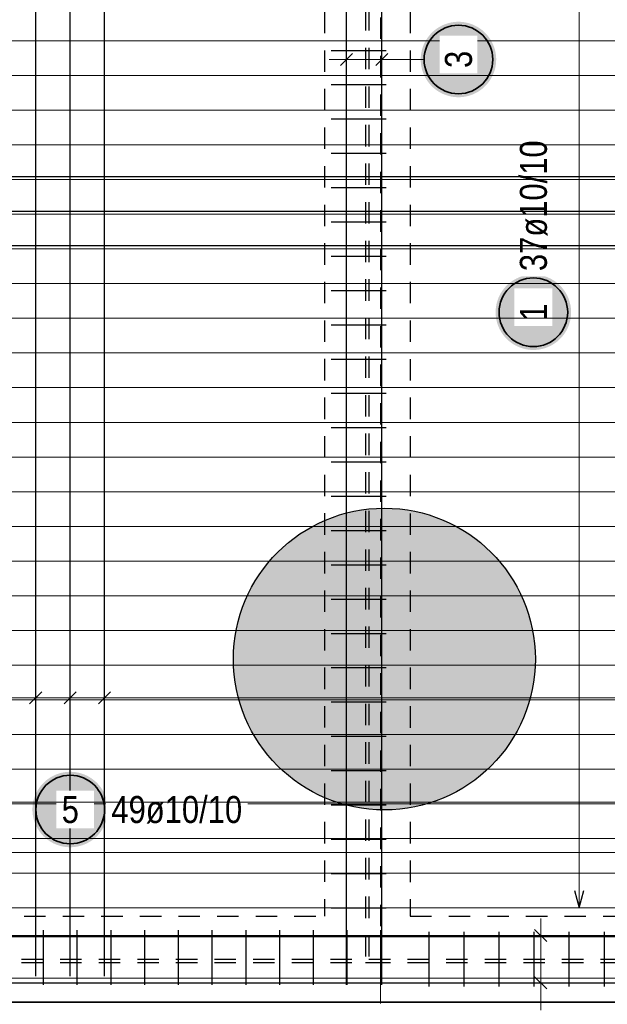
# Model space of a CAD drawing. Header units: millimetres. Extents: x 0 to 50.9, y 0 to 29.7.
# Tile 6 of 13: x 8.1 to 11.5, y 16.1 to 21.8. Entities that reach past the tile are written whole.
import ezdxf

# ---------------------------------------------------------------- set-up
doc = ezdxf.new("R2010")
doc.units = ezdxf.units.MM
doc.linetypes.add('HIDDEN', pattern=[0.375, 0.25, -0.125])
doc.styles.add('Arial Narrow', font='ARIALN.TTF')

msp = doc.modelspace()

# ---------------------------------------------------------------- hatches: boundary and pattern name
at = {"lineweight": 25, "true_color": 0xffffff}
for points in [[(10.8906, 21.6), (10.8904, 21.6077), (10.89, 21.6153), (10.8894, 21.623), (10.8884, 21.6306), (10.8872, 21.6382), (10.8858, 21.6457), (10.884, 21.6532), (10.882, 21.6606), (10.8798, 21.668), (10.8773, 21.6752), (10.8745, 21.6824), (10.8715, 21.6895), (10.8683, 21.6964), (10.8648, 21.7033), (10.8611, 21.71), (10.8571, 21.7166), (10.853, 21.723), (10.8485, 21.7293), (10.8439, 21.7354), (10.8391, 21.7414), (10.8341, 21.7472), (10.8288, 21.7528), (10.8234, 21.7583), (10.8178, 21.7635), (10.812, 21.7685), (10.806, 21.7734), (10.7999, 21.778), (10.7936, 21.7824), (10.7871, 21.7866), (10.7806, 21.7905), (10.7738, 21.7942), (10.767, 21.7977), (10.76, 21.801), (10.753, 21.804), (10.7458, 21.8067), (10.7385, 21.8092), (10.7312, 21.8115), (10.7238, 21.8135), (10.7163, 21.8152), (10.7088, 21.8167), (10.7012, 21.8179), (10.6936, 21.8188), (10.6859, 21.8195), (10.6782, 21.8199), (10.6706, 21.82), (10.6629, 21.8199), (10.6552, 21.8195), (10.6476, 21.8188), (10.6399, 21.8179), (10.6324, 21.8167), (10.6248, 21.8152), (10.6173, 21.8135), (10.6099, 21.8115), (10.6026, 21.8092), (10.5953, 21.8067), (10.5882, 21.804), (10.5811, 21.801), (10.5741, 21.7977), (10.5673, 21.7942), (10.5606, 21.7905), (10.554, 21.7866), (10.5475, 21.7824), (10.5413, 21.778), (10.5351, 21.7734), (10.5292, 21.7685), (10.5234, 21.7635), (10.5177, 21.7583), (10.5123, 21.7528), (10.5071, 21.7472), (10.502, 21.7414), (10.4972, 21.7354), (10.4926, 21.7293), (10.4882, 21.723), (10.484, 21.7166), (10.48, 21.71), (10.4763, 21.7033), (10.4728, 21.6964), (10.4696, 21.6895), (10.4666, 21.6824), (10.4638, 21.6752), (10.4613, 21.668), (10.4591, 21.6606), (10.4571, 21.6532), (10.4554, 21.6457), (10.4539, 21.6382), (10.4527, 21.6306), (10.4518, 21.623), (10.4511, 21.6153), (10.4507, 21.6077), (10.4506, 21.6), (10.4507, 21.5923), (10.4511, 21.5847), (10.4518, 21.577), (10.4527, 21.5694), (10.4539, 21.5618), (10.4554, 21.5543), (10.4571, 21.5468), (10.4591, 21.5394), (10.4613, 21.532), (10.4638, 21.5248), (10.4666, 21.5176), (10.4696, 21.5105), (10.4728, 21.5036), (10.4763, 21.4967), (10.48, 21.49), (10.484, 21.4834), (10.4882, 21.477), (10.4926, 21.4707), (10.4972, 21.4646), (10.502, 21.4586), (10.5071, 21.4528), (10.5123, 21.4472), (10.5177, 21.4417), (10.5234, 21.4365), (10.5292, 21.4315), (10.5351, 21.4266), (10.5413, 21.422), (10.5475, 21.4176), (10.554, 21.4134), (10.5606, 21.4095), (10.5673, 21.4058), (10.5741, 21.4023), (10.5811, 21.399), (10.5882, 21.396), (10.5953, 21.3933), (10.6026, 21.3908), (10.6099, 21.3885), (10.6173, 21.3865), (10.6248, 21.3848), (10.6324, 21.3833), (10.6399, 21.3821), (10.6476, 21.3812), (10.6552, 21.3805), (10.6629, 21.3801), (10.6706, 21.38), (10.6782, 21.3801), (10.6859, 21.3805), (10.6936, 21.3812), (10.7012, 21.3821), (10.7088, 21.3833), (10.7163, 21.3848), (10.7238, 21.3865), (10.7312, 21.3885), (10.7385, 21.3908), (10.7458, 21.3933), (10.753, 21.396), (10.76, 21.399), (10.767, 21.4023), (10.7738, 21.4058), (10.7806, 21.4095), (10.7871, 21.4134), (10.7936, 21.4176), (10.7999, 21.422), (10.806, 21.4266), (10.812, 21.4315), (10.8178, 21.4365), (10.8234, 21.4417), (10.8288, 21.4472), (10.8341, 21.4528), (10.8391, 21.4586), (10.8439, 21.4646), (10.8485, 21.4707), (10.853, 21.477), (10.8571, 21.4834), (10.8611, 21.49), (10.8648, 21.4967), (10.8683, 21.5036), (10.8715, 21.5105), (10.8745, 21.5176), (10.8773, 21.5248), (10.8798, 21.532), (10.882, 21.5394), (10.884, 21.5468), (10.8858, 21.5543), (10.8872, 21.5618), (10.8884, 21.5694), (10.8894, 21.577), (10.89, 21.5847)], [(11.3272, 20.126), (11.3271, 20.1337), (11.3267, 20.1414), (11.326, 20.149), (11.3251, 20.1567), (11.3239, 20.1642), (11.3224, 20.1718), (11.3207, 20.1793), (11.3187, 20.1867), (11.3165, 20.194), (11.314, 20.2013), (11.3112, 20.2085), (11.3082, 20.2155), (11.305, 20.2225), (11.3015, 20.2293), (11.2977, 20.236), (11.2938, 20.2426), (11.2896, 20.2491), (11.2852, 20.2554), (11.2806, 20.2615), (11.2757, 20.2675), (11.2707, 20.2732), (11.2655, 20.2789), (11.26, 20.2843), (11.2544, 20.2895), (11.2486, 20.2946), (11.2427, 20.2994), (11.2365, 20.304), (11.2302, 20.3084), (11.2238, 20.3126), (11.2172, 20.3166), (11.2105, 20.3203), (11.2037, 20.3238), (11.1967, 20.327), (11.1896, 20.33), (11.1825, 20.3328), (11.1752, 20.3353), (11.1679, 20.3375), (11.1604, 20.3395), (11.153, 20.3412), (11.1454, 20.3427), (11.1378, 20.3439), (11.1302, 20.3448), (11.1226, 20.3455), (11.1149, 20.3459), (11.1072, 20.346), (11.0995, 20.3459), (11.0919, 20.3455), (11.0842, 20.3448), (11.0766, 20.3439), (11.069, 20.3427), (11.0615, 20.3412), (11.054, 20.3395), (11.0466, 20.3375), (11.0392, 20.3353), (11.032, 20.3328), (11.0248, 20.33), (11.0177, 20.327), (11.0108, 20.3238), (11.0039, 20.3203), (10.9972, 20.3166), (10.9906, 20.3126), (10.9842, 20.3084), (10.9779, 20.304), (10.9718, 20.2994), (10.9658, 20.2946), (10.96, 20.2895), (10.9544, 20.2843), (10.949, 20.2789), (10.9437, 20.2732), (10.9387, 20.2675), (10.9339, 20.2615), (10.9292, 20.2554), (10.9248, 20.2491), (10.9206, 20.2426), (10.9167, 20.236), (10.913, 20.2293), (10.9095, 20.2225), (10.9062, 20.2155), (10.9032, 20.2085), (10.9005, 20.2013), (10.898, 20.194), (10.8957, 20.1867), (10.8938, 20.1793), (10.892, 20.1718), (10.8906, 20.1642), (10.8894, 20.1567), (10.8884, 20.149), (10.8878, 20.1414), (10.8874, 20.1337), (10.8872, 20.126), (10.8874, 20.1184), (10.8878, 20.1107), (10.8884, 20.103), (10.8894, 20.0954), (10.8906, 20.0878), (10.892, 20.0803), (10.8938, 20.0728), (10.8957, 20.0654), (10.898, 20.0581), (10.9005, 20.0508), (10.9032, 20.0436), (10.9062, 20.0366), (10.9095, 20.0296), (10.913, 20.0228), (10.9167, 20.016), (10.9206, 20.0095), (10.9248, 20.003), (10.9292, 19.9967), (10.9339, 19.9906), (10.9387, 19.9846), (10.9437, 19.9788), (10.949, 19.9732), (10.9544, 19.9678), (10.96, 19.9625), (10.9658, 19.9575), (10.9718, 19.9527), (10.9779, 19.9481), (10.9842, 19.9437), (10.9906, 19.9395), (10.9972, 19.9355), (11.0039, 19.9318), (11.0108, 19.9283), (11.0177, 19.9251), (11.0248, 19.9221), (11.032, 19.9193), (11.0392, 19.9168), (11.0466, 19.9146), (11.054, 19.9126), (11.0615, 19.9108), (11.069, 19.9094), (11.0766, 19.9082), (11.0842, 19.9072), (11.0919, 19.9066), (11.0995, 19.9062), (11.1072, 19.906), (11.1149, 19.9062), (11.1226, 19.9066), (11.1302, 19.9072), (11.1378, 19.9082), (11.1454, 19.9094), (11.153, 19.9108), (11.1604, 19.9126), (11.1679, 19.9146), (11.1752, 19.9168), (11.1825, 19.9193), (11.1896, 19.9221), (11.1967, 19.9251), (11.2037, 19.9283), (11.2105, 19.9318), (11.2172, 19.9355), (11.2238, 19.9395), (11.2302, 19.9437), (11.2365, 19.9481), (11.2427, 19.9527), (11.2486, 19.9575), (11.2544, 19.9625), (11.26, 19.9678), (11.2655, 19.9732), (11.2707, 19.9788), (11.2757, 19.9846), (11.2806, 19.9906), (11.2852, 19.9967), (11.2896, 20.003), (11.2938, 20.0095), (11.2977, 20.016), (11.3015, 20.0228), (11.305, 20.0296), (11.3082, 20.0366), (11.3112, 20.0436), (11.314, 20.0508), (11.3165, 20.0581), (11.3187, 20.0654), (11.3207, 20.0728), (11.3224, 20.0803), (11.3239, 20.0878), (11.3251, 20.0954), (11.326, 20.103), (11.3267, 20.1107)], [(8.6276, 17.226), (8.6274, 17.2337), (8.627, 17.2414), (8.6263, 17.249), (8.6254, 17.2567), (8.6242, 17.2642), (8.6227, 17.2718), (8.621, 17.2793), (8.619, 17.2867), (8.6168, 17.294), (8.6143, 17.3013), (8.6115, 17.3085), (8.6085, 17.3155), (8.6053, 17.3225), (8.6018, 17.3293), (8.5981, 17.336), (8.5941, 17.3426), (8.5899, 17.3491), (8.5855, 17.3554), (8.5809, 17.3615), (8.5761, 17.3675), (8.571, 17.3733), (8.5658, 17.3789), (8.5604, 17.3843), (8.5548, 17.3895), (8.549, 17.3946), (8.543, 17.3994), (8.5369, 17.404), (8.5306, 17.4084), (8.5241, 17.4126), (8.5176, 17.4166), (8.5108, 17.4203), (8.504, 17.4238), (8.497, 17.427), (8.49, 17.43), (8.4828, 17.4328), (8.4755, 17.4353), (8.4682, 17.4375), (8.4608, 17.4395), (8.4533, 17.4412), (8.4458, 17.4427), (8.4382, 17.4439), (8.4305, 17.4448), (8.4229, 17.4455), (8.4152, 17.4459), (8.4076, 17.446), (8.3999, 17.4459), (8.3922, 17.4455), (8.3846, 17.4448), (8.3769, 17.4439), (8.3693, 17.4427), (8.3618, 17.4412), (8.3543, 17.4395), (8.3469, 17.4375), (8.3396, 17.4353), (8.3323, 17.4328), (8.3251, 17.43), (8.3181, 17.427), (8.3111, 17.4238), (8.3043, 17.4203), (8.2976, 17.4166), (8.291, 17.4126), (8.2845, 17.4084), (8.2782, 17.404), (8.2721, 17.3994), (8.2661, 17.3946), (8.2603, 17.3895), (8.2547, 17.3843), (8.2493, 17.3789), (8.2441, 17.3733), (8.239, 17.3675), (8.2342, 17.3615), (8.2296, 17.3554), (8.2252, 17.3491), (8.221, 17.3426), (8.217, 17.336), (8.2133, 17.3293), (8.2098, 17.3225), (8.2066, 17.3155), (8.2036, 17.3085), (8.2008, 17.3013), (8.1983, 17.294), (8.1961, 17.2867), (8.1941, 17.2793), (8.1924, 17.2718), (8.1909, 17.2642), (8.1897, 17.2567), (8.1888, 17.249), (8.1881, 17.2414), (8.1877, 17.2337), (8.1876, 17.226), (8.1877, 17.2184), (8.1881, 17.2107), (8.1888, 17.2031), (8.1897, 17.1954), (8.1909, 17.1878), (8.1924, 17.1803), (8.1941, 17.1728), (8.1961, 17.1654), (8.1983, 17.1581), (8.2008, 17.1508), (8.2036, 17.1436), (8.2066, 17.1366), (8.2098, 17.1296), (8.2133, 17.1228), (8.217, 17.116), (8.221, 17.1095), (8.2252, 17.103), (8.2296, 17.0967), (8.2342, 17.0906), (8.239, 17.0846), (8.2441, 17.0788), (8.2493, 17.0732), (8.2547, 17.0678), (8.2603, 17.0626), (8.2661, 17.0575), (8.2721, 17.0527), (8.2782, 17.0481), (8.2845, 17.0437), (8.291, 17.0395), (8.2976, 17.0355), (8.3043, 17.0318), (8.3111, 17.0283), (8.3181, 17.0251), (8.3251, 17.0221), (8.3323, 17.0193), (8.3396, 17.0168), (8.3469, 17.0146), (8.3543, 17.0126), (8.3618, 17.0109), (8.3693, 17.0094), (8.3769, 17.0082), (8.3846, 17.0073), (8.3922, 17.0066), (8.3999, 17.0062), (8.4076, 17.006), (8.4152, 17.0062), (8.4229, 17.0066), (8.4305, 17.0073), (8.4382, 17.0082), (8.4458, 17.0094), (8.4533, 17.0109), (8.4608, 17.0126), (8.4682, 17.0146), (8.4755, 17.0168), (8.4828, 17.0193), (8.49, 17.0221), (8.497, 17.0251), (8.504, 17.0283), (8.5108, 17.0318), (8.5176, 17.0355), (8.5241, 17.0395), (8.5306, 17.0437), (8.5369, 17.0481), (8.543, 17.0527), (8.549, 17.0575), (8.5548, 17.0626), (8.5604, 17.0678), (8.5658, 17.0732), (8.571, 17.0788), (8.5761, 17.0846), (8.5809, 17.0906), (8.5855, 17.0967), (8.5899, 17.103), (8.5941, 17.1095), (8.5981, 17.116), (8.6018, 17.1228), (8.6053, 17.1296), (8.6085, 17.1366), (8.6115, 17.1436), (8.6143, 17.1508), (8.6168, 17.1581), (8.619, 17.1654), (8.621, 17.1728), (8.6227, 17.1803), (8.6242, 17.1878), (8.6254, 17.1954), (8.6263, 17.2031), (8.627, 17.2107)]]:
    msp.add_hatch(color=7, dxfattribs=at).paths.add_polyline_path(points)
at = {"lineweight": 25, "true_color": 0xd7ffd7}
msp.add_hatch(color=254, dxfattribs=at).paths.add_polyline_path([(11.1189, 18.1033), (11.1188, 18.1151), (11.1186, 18.127), (11.1182, 18.1388), (11.1176, 18.1507), (11.1169, 18.1625), (11.116, 18.1744), (11.115, 18.1862), (11.1138, 18.198), (11.1125, 18.2098), (11.1109, 18.2215), (11.1093, 18.2333), (11.1074, 18.245), (11.1054, 18.2567), (11.1033, 18.2684), (11.101, 18.28), (11.0985, 18.2916), (11.0959, 18.3032), (11.0931, 18.3147), (11.0902, 18.3262), (11.0871, 18.3377), (11.0839, 18.3491), (11.0805, 18.3605), (11.0769, 18.3718), (11.0732, 18.3831), (11.0694, 18.3943), (11.0654, 18.4055), (11.0613, 18.4166), (11.057, 18.4276), (11.0525, 18.4386), (11.0479, 18.4496), (11.0432, 18.4605), (11.0383, 18.4713), (11.0332, 18.482), (11.0281, 18.4927), (11.0227, 18.5033), (11.0173, 18.5138), (11.0117, 18.5243), (11.0059, 18.5347), (11, 18.545), (10.994, 18.5552), (10.9878, 18.5653), (10.9815, 18.5754), (10.9751, 18.5854), (10.9685, 18.5952), (10.9619, 18.605), (10.955, 18.6147), (10.9481, 18.6243), (10.941, 18.6339), (10.9337, 18.6433), (10.9264, 18.6526), (10.9189, 18.6618), (10.9113, 18.6709), (10.9036, 18.6799), (10.8958, 18.6888), (10.8878, 18.6977), (10.8798, 18.7063), (10.8716, 18.7149), (10.8633, 18.7234), (10.8549, 18.7318), (10.8463, 18.74), (10.8377, 18.7481), (10.8289, 18.7562), (10.8201, 18.7641), (10.8111, 18.7718), (10.802, 18.7795), (10.7929, 18.787), (10.7836, 18.7944), (10.7742, 18.8017), (10.7648, 18.8089), (10.7552, 18.8159), (10.7456, 18.8228), (10.7358, 18.8295), (10.726, 18.8362), (10.716, 18.8427), (10.706, 18.849), (10.6959, 18.8553), (10.6858, 18.8614), (10.6755, 18.8673), (10.6652, 18.8731), (10.6547, 18.8788), (10.6442, 18.8844), (10.6337, 18.8897), (10.623, 18.895), (10.6123, 18.9001), (10.6015, 18.9051), (10.5907, 18.9099), (10.5798, 18.9146), (10.5688, 18.9191), (10.5578, 18.9235), (10.5467, 18.9277), (10.5356, 18.9318), (10.5244, 18.9357), (10.5131, 18.9394), (10.5018, 18.9431), (10.4905, 18.9465), (10.4791, 18.9499), (10.4676, 18.953), (10.4562, 18.956), (10.4446, 18.9589), (10.4331, 18.9616), (10.4215, 18.9641), (10.4099, 18.9665), (10.3982, 18.9687), (10.3865, 18.9708), (10.3748, 18.9727), (10.3631, 18.9745), (10.3513, 18.976), (10.3396, 18.9775), (10.3278, 18.9788), (10.3159, 18.9799), (10.3041, 18.9808), (10.2923, 18.9816), (10.2804, 18.9823), (10.2686, 18.9828), (10.2567, 18.9831), (10.2449, 18.9832), (10.233, 18.9832), (10.2211, 18.9831), (10.2093, 18.9828), (10.1974, 18.9823), (10.1856, 18.9816), (10.1737, 18.9808), (10.1619, 18.9799), (10.1501, 18.9788), (10.1383, 18.9775), (10.1265, 18.976), (10.1148, 18.9745), (10.103, 18.9727), (10.0913, 18.9708), (10.0796, 18.9687), (10.068, 18.9665), (10.0563, 18.9641), (10.0448, 18.9616), (10.0332, 18.9589), (10.0217, 18.956), (10.0102, 18.953), (9.9988, 18.9499), (9.9874, 18.9465), (9.976, 18.9431), (9.9647, 18.9394), (9.9535, 18.9357), (9.9423, 18.9318), (9.9311, 18.9277), (9.9201, 18.9235), (9.909, 18.9191), (9.8981, 18.9146), (9.8871, 18.9099), (9.8763, 18.9051), (9.8655, 18.9001), (9.8548, 18.895), (9.8442, 18.8897), (9.8336, 18.8844), (9.8231, 18.8788), (9.8127, 18.8731), (9.8024, 18.8673), (9.7921, 18.8614), (9.7819, 18.8553), (9.7718, 18.849), (9.7618, 18.8427), (9.7519, 18.8362), (9.742, 18.8295), (9.7323, 18.8228), (9.7226, 18.8159), (9.7131, 18.8089), (9.7036, 18.8017), (9.6942, 18.7944), (9.685, 18.787), (9.6758, 18.7795), (9.6667, 18.7718), (9.6578, 18.7641), (9.6489, 18.7562), (9.6402, 18.7481), (9.6315, 18.74), (9.623, 18.7318), (9.6146, 18.7234), (9.6063, 18.7149), (9.5981, 18.7063), (9.59, 18.6977), (9.5821, 18.6888), (9.5742, 18.6799), (9.5665, 18.6709), (9.5589, 18.6618), (9.5514, 18.6526), (9.5441, 18.6433), (9.5369, 18.6339), (9.5298, 18.6243), (9.5228, 18.6147), (9.516, 18.605), (9.5093, 18.5952), (9.5027, 18.5854), (9.4963, 18.5754), (9.49, 18.5653), (9.4838, 18.5552), (9.4778, 18.545), (9.4719, 18.5347), (9.4662, 18.5243), (9.4606, 18.5138), (9.4551, 18.5033), (9.4498, 18.4927), (9.4446, 18.482), (9.4396, 18.4713), (9.4347, 18.4605), (9.4299, 18.4496), (9.4253, 18.4386), (9.4209, 18.4276), (9.4166, 18.4166), (9.4124, 18.4055), (9.4084, 18.3943), (9.4046, 18.3831), (9.4009, 18.3718), (9.3974, 18.3605), (9.394, 18.3491), (9.3907, 18.3377), (9.3876, 18.3262), (9.3847, 18.3147), (9.3819, 18.3032), (9.3793, 18.2916), (9.3769, 18.28), (9.3746, 18.2684), (9.3724, 18.2567), (9.3704, 18.245), (9.3686, 18.2333), (9.3669, 18.2215), (9.3654, 18.2098), (9.364, 18.198), (9.3628, 18.1862), (9.3618, 18.1744), (9.3609, 18.1625), (9.3602, 18.1507), (9.3596, 18.1388), (9.3592, 18.127), (9.359, 18.1151), (9.3589, 18.1033), (9.359, 18.0914), (9.3592, 18.0795), (9.3596, 18.0677), (9.3602, 18.0558), (9.3609, 18.044), (9.3618, 18.0321), (9.3628, 18.0203), (9.364, 18.0085), (9.3654, 17.9967), (9.3669, 17.985), (9.3686, 17.9732), (9.3704, 17.9615), (9.3724, 17.9498), (9.3746, 17.9381), (9.3769, 17.9265), (9.3793, 17.9149), (9.3819, 17.9033), (9.3847, 17.8918), (9.3876, 17.8803), (9.3907, 17.8688), (9.394, 17.8574), (9.3974, 17.846), (9.4009, 17.8347), (9.4046, 17.8234), (9.4084, 17.8122), (9.4124, 17.801), (9.4166, 17.7899), (9.4209, 17.7789), (9.4253, 17.7679), (9.4299, 17.7569), (9.4347, 17.746), (9.4396, 17.7352), (9.4446, 17.7245), (9.4498, 17.7138), (9.4551, 17.7032), (9.4606, 17.6927), (9.4662, 17.6822), (9.4719, 17.6718), (9.4778, 17.6615), (9.4838, 17.6513), (9.49, 17.6412), (9.4963, 17.6311), (9.5027, 17.6212), (9.5093, 17.6113), (9.516, 17.6015), (9.5228, 17.5918), (9.5298, 17.5822), (9.5369, 17.5727), (9.5441, 17.5632), (9.5514, 17.5539), (9.5589, 17.5447), (9.5665, 17.5356), (9.5742, 17.5266), (9.5821, 17.5177), (9.59, 17.5089), (9.5981, 17.5002), (9.6063, 17.4916), (9.6146, 17.4831), (9.623, 17.4747), (9.6315, 17.4665), (9.6402, 17.4584), (9.6489, 17.4503), (9.6578, 17.4425), (9.6667, 17.4347), (9.6758, 17.427), (9.685, 17.4195), (9.6942, 17.4121), (9.7036, 17.4048), (9.7131, 17.3976), (9.7226, 17.3906), (9.7323, 17.3837), (9.742, 17.377), (9.7519, 17.3703), (9.7618, 17.3638), (9.7718, 17.3575), (9.7819, 17.3512), (9.7921, 17.3451), (9.8024, 17.3392), (9.8127, 17.3334), (9.8231, 17.3277), (9.8336, 17.3222), (9.8442, 17.3168), (9.8548, 17.3115), (9.8655, 17.3064), (9.8763, 17.3014), (9.8871, 17.2966), (9.8981, 17.292), (9.909, 17.2874), (9.9201, 17.2831), (9.9311, 17.2788), (9.9423, 17.2748), (9.9535, 17.2708), (9.9647, 17.2671), (9.976, 17.2634), (9.9874, 17.26), (9.9988, 17.2567), (10.0102, 17.2535), (10.0217, 17.2505), (10.0332, 17.2476), (10.0448, 17.2449), (10.0563, 17.2424), (10.068, 17.24), (10.0796, 17.2378), (10.0913, 17.2357), (10.103, 17.2338), (10.1148, 17.2321), (10.1265, 17.2305), (10.1383, 17.229), (10.1501, 17.2278), (10.1619, 17.2266), (10.1737, 17.2257), (10.1856, 17.2249), (10.1974, 17.2242), (10.2093, 17.2238), (10.2211, 17.2234), (10.233, 17.2233), (10.2449, 17.2233), (10.2567, 17.2234), (10.2686, 17.2238), (10.2804, 17.2242), (10.2923, 17.2249), (10.3041, 17.2257), (10.3159, 17.2266), (10.3278, 17.2278), (10.3396, 17.229), (10.3513, 17.2305), (10.3631, 17.2321), (10.3748, 17.2338), (10.3865, 17.2357), (10.3982, 17.2378), (10.4099, 17.24), (10.4215, 17.2424), (10.4331, 17.2449), (10.4446, 17.2476), (10.4562, 17.2505), (10.4676, 17.2535), (10.4791, 17.2567), (10.4905, 17.26), (10.5018, 17.2634), (10.5131, 17.2671), (10.5244, 17.2708), (10.5356, 17.2748), (10.5467, 17.2788), (10.5578, 17.2831), (10.5688, 17.2874), (10.5798, 17.292), (10.5907, 17.2966), (10.6015, 17.3014), (10.6123, 17.3064), (10.623, 17.3115), (10.6337, 17.3168), (10.6442, 17.3222), (10.6547, 17.3277), (10.6652, 17.3334), (10.6755, 17.3392), (10.6858, 17.3451), (10.6959, 17.3512), (10.706, 17.3575), (10.716, 17.3638), (10.726, 17.3703), (10.7358, 17.377), (10.7456, 17.3837), (10.7552, 17.3906), (10.7648, 17.3976), (10.7742, 17.4048), (10.7836, 17.4121), (10.7929, 17.4195), (10.802, 17.427), (10.8111, 17.4347), (10.8201, 17.4425), (10.8289, 17.4503), (10.8377, 17.4584), (10.8463, 17.4665), (10.8549, 17.4747), (10.8633, 17.4831), (10.8716, 17.4916), (10.8798, 17.5002), (10.8878, 17.5089), (10.8958, 17.5177), (10.9036, 17.5266), (10.9113, 17.5356), (10.9189, 17.5447), (10.9264, 17.5539), (10.9337, 17.5632), (10.941, 17.5727), (10.9481, 17.5822), (10.955, 17.5918), (10.9619, 17.6015), (10.9685, 17.6113), (10.9751, 17.6212), (10.9815, 17.6311), (10.9878, 17.6412), (10.994, 17.6513), (11, 17.6615), (11.0059, 17.6718), (11.0117, 17.6822), (11.0173, 17.6927), (11.0227, 17.7032), (11.0281, 17.7138), (11.0332, 17.7245), (11.0383, 17.7352), (11.0432, 17.746), (11.0479, 17.7569), (11.0525, 17.7679), (11.057, 17.7789), (11.0613, 17.7899), (11.0654, 17.801), (11.0694, 17.8122), (11.0732, 17.8234), (11.0769, 17.8347), (11.0805, 17.846), (11.0839, 17.8574), (11.0871, 17.8688), (11.0902, 17.8803), (11.0931, 17.8918), (11.0959, 17.9033), (11.0985, 17.9149), (11.101, 17.9265), (11.1033, 17.9381), (11.1054, 17.9498), (11.1074, 17.9615), (11.1093, 17.9732), (11.1109, 17.985), (11.1125, 17.9967), (11.1138, 18.0085), (11.115, 18.0203), (11.116, 18.0321), (11.1169, 18.044), (11.1176, 18.0558), (11.1182, 18.0677), (11.1186, 18.0795), (11.1188, 18.0914)])

# ---------------------------------------------------------------- linework, layer by layer
at = {"color": 9, "linetype": 'HIDDEN', "lineweight": 0, "ltscale": 0.5}
msp.add_line((10.2163, 26.1207), (10.2163, 13.555), dxfattribs=at)
at = {"color": 3, "linetype": 'Continuous', "lineweight": 25, "ltscale": 0.5}
for p, q in [((8.2063, 16.2533), (8.2063, 25.0533)), ((8.4069, 16.2533), (8.4069, 25.0533)), ((8.6076, 16.2533), (8.6076, 25.0533)), ((10.0179, 16.2032), (10.0179, 25.0032)), ((10.0179, 16.2032), (10.0179, 25.0032)), ((10.2239, 16.2032), (10.2239, 25.0032)), ((10.2239, 16.2032), (10.2239, 25.0032)), ((9.9289, 21.6533), (10.2489, 21.6533)), ((9.9826, 21.5646), (10.0533, 21.6354)), ((9.9826, 21.5646), (10.0533, 21.6354)), ((10.1886, 21.5646), (10.2593, 21.6354)), ((10.1886, 21.5646), (10.2593, 21.6354)), ((9.9289, 21.4533), (10.2489, 21.4533)), ((9.9289, 21.2533), (10.2489, 21.2533)), ((9.9289, 21.0533), (10.2489, 21.0533)), ((9.9289, 20.8533), (10.2489, 20.8533)), ((9.9289, 20.6533), (10.2489, 20.6533)), ((9.9289, 20.4533), (10.2489, 20.4533)), ((9.9289, 20.2533), (10.2489, 20.2533)), ((9.9289, 20.0533), (10.2489, 20.0533)), ((9.9289, 19.8533), (10.2489, 19.8533)), ((9.9289, 19.6533), (10.2489, 19.6533)), ((9.9289, 19.4533), (10.2489, 19.4533)), ((9.9289, 19.2533), (10.2489, 19.2533)), ((9.9289, 19.0533), (10.2489, 19.0533)), ((9.9289, 18.8533), (10.2489, 18.8533)), ((9.9289, 18.6533), (10.2489, 18.6533)), ((9.9289, 18.4533), (10.2489, 18.4533)), ((9.9289, 18.2533), (10.2489, 18.2533)), ((9.9289, 18.0533), (10.2489, 18.0533)), ((8.2416, 17.9126), (8.1709, 17.8419)), ((8.4423, 17.9126), (8.3716, 17.8419)), ((8.643, 17.9126), (8.5722, 17.8419)), ((9.9289, 17.8533), (10.2489, 17.8533)), ((9.9289, 17.6533), (10.2489, 17.6533)), ((9.9289, 17.4533), (10.2489, 17.4533)), ((9.9289, 17.2533), (10.2489, 17.2533)), ((9.9289, 17.0533), (10.2489, 17.0533)), ((9.9289, 16.8533), (10.2489, 16.8533)), ((11.3473, 16.7533), (11.3741, 16.6533)), ((11.3741, 16.6533), (11.4009, 16.7533)), ((9.9289, 16.6533), (10.2489, 16.6533)), ((5.5089, 16.4913), (15.0589, 16.4913)), ((8.2523, 16.2033), (8.2523, 16.5233)), ((8.4489, 16.2033), (8.4489, 16.5233)), ((8.6456, 16.2033), (8.6456, 16.5233)), ((8.8423, 16.2033), (8.8423, 16.5233)), ((9.0389, 16.2033), (9.0389, 16.5233)), ((9.2356, 16.2033), (9.2356, 16.5233)), ((9.4323, 16.2033), (9.4323, 16.5233)), ((9.6289, 16.2033), (9.6289, 16.5233)), ((9.8256, 16.2033), (9.8256, 16.5233)), ((10.0223, 16.2033), (10.0223, 16.5233)), ((10.2189, 16.2033), (10.2189, 16.5233)), ((10.4989, 16.1933), (10.4989, 16.5133)), ((10.7034, 16.1933), (10.7034, 16.5133)), ((10.9078, 16.1933), (10.9078, 16.5133)), ((11.1123, 16.1933), (11.1123, 16.5133)), ((11.1854, 16.4559), (11.1146, 16.5266)), ((11.3167, 16.1933), (11.3167, 16.5133)), ((11.5211, 16.1933), (11.5211, 16.5133)), ((11.1854, 16.1799), (11.1146, 16.2506)), ((5.5089, 16.2153), (15.0589, 16.2153))]:
    msp.add_line(p, q, dxfattribs=at)
at = {"color": 3, "linetype": 'HIDDEN', "lineweight": 25, "ltscale": 0.5}
for p, q in [((10.1289, 24.1433), (10.1289, 16.3533)), ((10.1489, 24.1433), (10.1489, 16.3533)), ((9.8889, 23.9034), (9.8889, 16.6033)), ((10.3889, 23.9033), (10.3889, 16.6033)), ((5.8889, 16.6033), (9.8889, 16.6033)), ((10.3889, 16.6033), (13.7889, 16.6033)), ((5.6489, 16.3533), (10.1289, 16.3533)), ((5.6489, 16.3333), (10.1289, 16.3333)), ((10.1289, 16.3333), (10.1489, 16.3333)), ((10.1489, 16.3533), (14.0189, 16.3533)), ((10.1489, 16.3333), (14.0389, 16.3333))]:
    msp.add_line(p, q, dxfattribs=at)
at = {"color": 5, "linetype": 'Continuous', "lineweight": 18, "ltscale": 0.5}
for p, q in [((11.3741, 23.8534), (11.3741, 16.6533)), ((10.0179, 21.45), (10.0179, 21.75)), ((10.0179, 21.45), (10.0179, 21.75)), ((10.2239, 21.45), (10.2239, 21.75)), ((10.2239, 21.45), (10.2239, 21.75)), ((10.3239, 21.6), (9.9179, 21.6)), ((10.4706, 21.6), (10.3239, 21.6)), ((8.2063, 18.0272), (8.2063, 17.7272)), ((8.4069, 18.0272), (8.4069, 17.7272)), ((8.6076, 18.0272), (8.6076, 17.7272)), ((5.9989, 17.8772), (15.0289, 17.8772)), ((15.0289, 16.976), (5.4989, 16.976)), ((11.2241, 16.6533), (11.5241, 16.6533)), ((11.15, 16.5913), (11.15, 16.1153)), ((11.3, 16.4913), (11, 16.4913)), ((11.3, 16.2153), (11, 16.2153)), ((11.15, 16.0568), (11.15, 16.1153))]:
    msp.add_line(p, q, dxfattribs=at)
at = {"color": 9, "linetype": 'Continuous', "lineweight": 0, "ltscale": 0.5}
for p, q in [((5.4689, 21.7081), (15.0289, 21.7081)), ((5.4689, 21.5059), (15.0289, 21.5059)), ((5.4689, 20.2928), (15.0289, 20.2928)), ((5.4689, 19.8884), (15.0289, 19.8884)), ((5.4689, 19.6862), (15.0289, 19.6862)), ((5.4689, 19.484), (15.0289, 19.484)), ((5.4689, 19.2818), (15.0289, 19.2818)), ((5.4689, 19.0796), (15.0289, 19.0796)), ((5.4689, 18.8774), (15.0289, 18.8774)), ((5.4689, 18.6752), (15.0289, 18.6752)), ((5.4689, 18.473), (15.0289, 18.473)), ((5.4689, 18.2708), (15.0289, 18.2708)), ((5.4689, 18.0686), (15.0289, 18.0686)), ((5.4689, 17.8664), (15.0289, 17.8664)), ((5.4689, 17.6642), (15.0289, 17.6642)), ((5.4689, 17.462), (15.0289, 17.462)), ((5.4689, 17.2598), (15.0289, 17.2598)), ((5.4689, 17.0576), (15.0289, 17.0576)), ((5.4689, 16.8554), (15.0289, 16.8554)), ((5.4689, 16.6533), (15.0289, 16.6533)), ((5.4689, 16.4832), (15.0289, 16.4832)), ((5.4689, 16.4832), (15.0289, 16.4832)), ((5.4689, 16.2432), (15.0289, 16.2432)), ((5.4689, 16.2432), (15.0289, 16.2432))]:
    msp.add_line(p, q, dxfattribs=at)
at = {"color": 2, "linetype": 'Continuous', "lineweight": 35}
msp.add_line((5.3389, 16.1033), (15.2804, 16.1033), dxfattribs=at)
at = {"color": 2, "linetype": 'Continuous', "lineweight": 35, "ltscale": 0.5}
for centre in [(10.6706, 21.6), (11.1072, 20.126), (8.4076, 17.226)]:
    msp.add_circle(centre, 0.2, dxfattribs=at)

# ---------------------------------------------------------------- next in the draw order: texts
at = {"color": 2, "lineweight": 35, "char_height": 0.1575, "attachment_point": 1, "line_spacing_factor": 0.9, "style": 'Arial Narrow', "bg_fill": 3, "box_fill_scale": 1.2, "bg_fill_color": 256, "bg_fill_true_color": 13158600, "bg_fill_transparency": 0}
for s, insert, rotation in [('3', (10.5918, 21.5504), 90), ('37ø10/10', (11.0285, 20.366), 90), ('1', (11.0285, 20.0764), 90), ('5', (8.3579, 17.3048), 0.00001), ('49ø10/10', (8.6476, 17.3048), 0.00001)]:
    msp.add_mtext(s, dxfattribs=dict(at, insert=insert, rotation=rotation))

# ---------------------------------------------------------------- next in the draw order: linework, layer by layer
at = {"color": 9, "linetype": 'Continuous', "lineweight": 0, "ltscale": 0.5}
for p, q in [((5.4689, 21.3037), (15.0289, 21.3037)), ((5.4689, 21.1016), (15.0289, 21.1016)), ((5.4689, 20.8994), (15.0289, 20.8994)), ((5.4689, 20.6972), (15.0289, 20.6972)), ((5.4689, 20.495), (15.0289, 20.495)), ((5.4689, 20.0906), (15.0289, 20.0906))]:
    msp.add_line(p, q, dxfattribs=at)
at = {"color": 3, "linetype": 'Continuous', "lineweight": 25, "ltscale": 0.5}
for p, q in [((5.4689, 20.917), (15.0589, 20.9174)), ((5.4689, 20.7157), (15.0589, 20.7161)), ((5.4689, 20.5144), (15.0589, 20.5148))]:
    msp.add_line(p, q, dxfattribs=at)
at = {"color": 5, "linetype": 'Continuous', "lineweight": 18, "ltscale": 0.5}
msp.add_line((15.0289, 17.2687), (5.4989, 17.2687), dxfattribs=at)
at = {"color": 3, "linetype": 'Continuous', "lineweight": 25}
msp.add_circle((10.2389, 18.1033), 0.88, dxfattribs=at)

doc.saveas('drawing.dxf')
